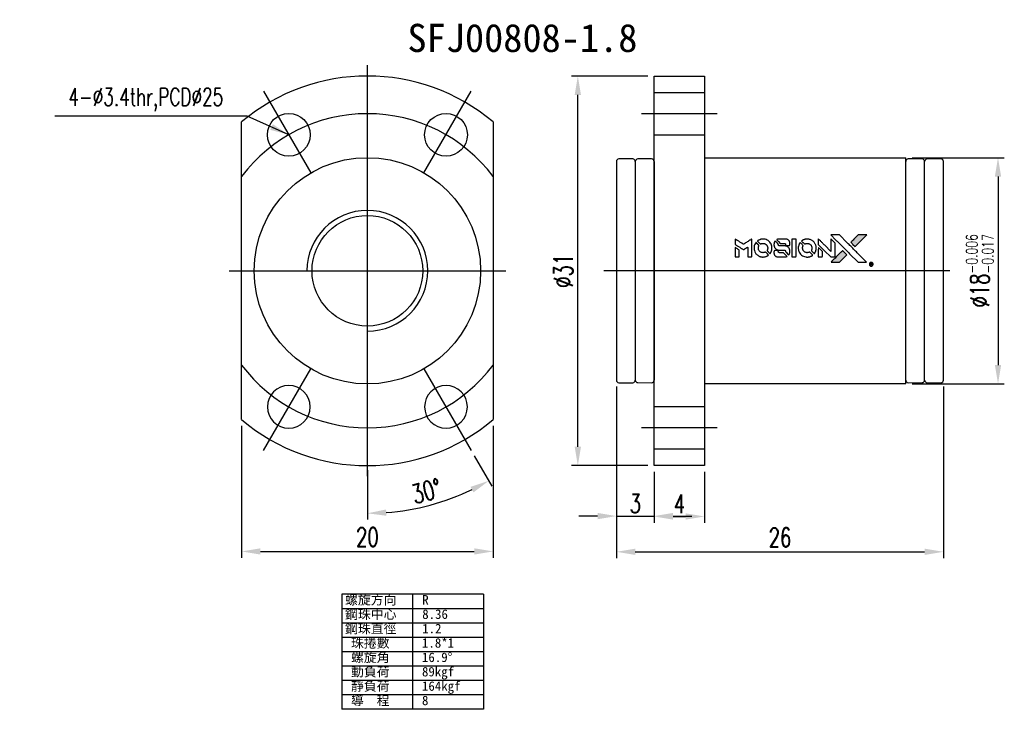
# Model space of a CAD drawing. Header units: millimetres. Extents: x 588 to 1712, y 334 to 691.
import ezdxf
from ezdxf.enums import TextEntityAlignment as Align
from ezdxf.lldxf.tags import DXFTag

# ---------------------------------------------------------------- set-up
doc = ezdxf.new("R2010")
doc.units = ezdxf.units.MM
doc.header["$LTSCALE"] = 1.5
doc.header["$MEASUREMENT"] = 0
for name, color, linetype in [('CL', 1, 'CENTER'), ('DIM', 4, 'Continuous'), ('HID', 2, 'DASHED')]:
    doc.layers.add(name, color=color, linetype=linetype)
doc.styles.add('DIM-7', font='SIMPLEX.shx', dxfattribs={"width": 0.7, "bigfont": 'chineset.shx'})
doc.styles.add('T', font='kaiu.ttf')
tags = doc.linetypes.add('CENTER', pattern=[2, 1.25, -0.25, 0.25, -0.25]).pattern_tags.tags
tags[10:11] = [DXFTag(74, 4), DXFTag(75, 0), DXFTag(340, '0'), DXFTag(46, 0.0), DXFTag(50, 0.0), DXFTag(44, 0.0), DXFTag(45, 0.0)]
tags[8:9] = [DXFTag(74, 4), DXFTag(75, 0), DXFTag(340, '0'), DXFTag(46, 0.0), DXFTag(50, 0.0), DXFTag(44, 0.0), DXFTag(45, 0.0)]
tags[6:7] = [DXFTag(74, 4), DXFTag(75, 0), DXFTag(340, '0'), DXFTag(46, 0.0), DXFTag(50, 0.0), DXFTag(44, 0.0), DXFTag(45, 0.0)]
tags[4:5] = [DXFTag(74, 4), DXFTag(75, 0), DXFTag(340, '0'), DXFTag(46, 0.0), DXFTag(50, 0.0), DXFTag(44, 0.0), DXFTag(45, 0.0)]
tags = doc.linetypes.add('DASHED', pattern=[0.75, 0.5, -0.25]).pattern_tags.tags
tags[6:7] = [DXFTag(74, 4), DXFTag(75, 0), DXFTag(340, '0'), DXFTag(46, 0.0), DXFTag(50, 0.0), DXFTag(44, 0.0), DXFTag(45, 0.0)]
tags[4:5] = [DXFTag(74, 4), DXFTag(75, 0), DXFTag(340, '0'), DXFTag(46, 0.0), DXFTag(50, 0.0), DXFTag(44, 0.0), DXFTag(45, 0.0)]
doc.dimstyles.new('CNS', dxfattribs={"dimscale": 0.4, "dimtxt": 3, "dimasz": 3, "dimexe": 1, "dimexo": 1, "dimgap": 1.5, "dimtad": 1, "dimdsep": 46, "dimtxsty": 'DIM-7', "dimcen": 0.09, "dimclrd": 4, "dimclre": 4, "dimclrt": 4, "dimadec": 0, "dimazin": 2, "dimtfac": 1, "dimtmove": 0, "dimatfit": 3, "dimfxl": 1, "dimtvp": 0.971429, "dimtolj": 1, "dimarcsym": 0})

# ---------------------------------------------------------------- blocks, each defined once
blk = doc.blocks.new('*D50')
at = {"color": 0, "lineweight": -2, "transparency": 16777216}
for p, q in [((1683.798, 352.418), (1683.798, 348.374)), ((1687.798, 352.418), (1687.798, 348.374)), ((1685.298, 348.874), (1686.298, 348.874))]:
    blk.add_line(p, q, dxfattribs=at)
at = {"color": 0, "transparency": 16777216}
for points in [[(1685.298, 349.124), (1685.298, 348.624), (1683.798, 348.874)], [(1686.298, 349.124), (1686.298, 348.624), (1687.798, 348.874)]]:
    blk.add_solid(points, dxfattribs=at)
at = {"layer": 'DEFPOINTS', "color": 0, "transparency": 16777216}
for p in [(1683.798, 352.918), (1687.798, 352.918), (1687.798, 348.874)]:
    blk.add_point(p, dxfattribs=at)
at = {"color": 0, "transparency": 16777216, "insert": (1685.798, 349.874), "char_height": 1.5, "attachment_point": 5, "style": 'DIM-7'}
blk.add_mtext('\\A1;4', dxfattribs=at)
blk = doc.blocks.new('*D48')
at = {"color": 0, "lineweight": -2, "transparency": 16777216}
for p, q in [((1680.798, 359.218), (1680.798, 345.56)), ((1706.798, 359.218), (1706.798, 345.56)), ((1682.298, 346.06), (1705.298, 346.06))]:
    blk.add_line(p, q, dxfattribs=at)
at = {"color": 0, "transparency": 16777216}
for points in [[(1682.298, 346.31), (1682.298, 345.81), (1680.798, 346.06)], [(1705.298, 346.31), (1705.298, 345.81), (1706.798, 346.06)]]:
    blk.add_solid(points, dxfattribs=at)
at = {"layer": 'DEFPOINTS', "color": 0, "transparency": 16777216}
for p in [(1680.798, 359.718), (1706.798, 359.718), (1706.798, 346.06)]:
    blk.add_point(p, dxfattribs=at)
at = {"color": 0, "transparency": 16777216, "insert": (1693.798, 347.21), "char_height": 1.5, "attachment_point": 5, "style": 'DIM-7'}
blk.add_mtext('\\A1;26', dxfattribs=at)
blk = doc.blocks.new('*D51')
at = {"color": 0, "lineweight": -2, "transparency": 16777216}
for p, q in [((1650.998, 356.075), (1650.998, 345.59)), ((1670.998, 356.075), (1670.998, 345.59)), ((1652.498, 346.09), (1669.498, 346.09))]:
    blk.add_line(p, q, dxfattribs=at)
at = {"color": 0, "transparency": 16777216}
for points in [[(1652.498, 346.34), (1652.498, 345.84), (1650.998, 346.09)], [(1669.498, 346.34), (1669.498, 345.84), (1670.998, 346.09)]]:
    blk.add_solid(points, dxfattribs=at)
at = {"layer": 'DEFPOINTS', "color": 0, "transparency": 16777216}
for p in [(1650.998, 356.575), (1670.998, 356.575), (1670.998, 346.09)]:
    blk.add_point(p, dxfattribs=at)
at = {"color": 0, "transparency": 16777216, "insert": (1660.998, 347.24), "char_height": 1.5, "attachment_point": 5, "style": 'DIM-7'}
blk.add_mtext('\\A1;20', dxfattribs=at)
blk = doc.blocks.new('*D52')
at = {"color": 0, "lineweight": -2, "transparency": 16777216}
for p, q in [((1683.298, 383.918), (1677.23, 383.918)), ((1677.73, 354.418), (1677.73, 382.418)), ((1683.298, 352.918), (1677.23, 352.918))]:
    blk.add_line(p, q, dxfattribs=at)
at = {"color": 0, "transparency": 16777216}
for points in [[(1677.48, 382.418), (1677.98, 382.418), (1677.73, 383.918)], [(1677.48, 354.418), (1677.98, 354.418), (1677.73, 352.918)]]:
    blk.add_solid(points, dxfattribs=at)
at = {"layer": 'DEFPOINTS', "color": 0, "transparency": 16777216}
for p in [(1677.73, 383.918), (1683.798, 383.918), (1683.798, 352.918)]:
    blk.add_point(p, dxfattribs=at)
at = {"color": 0, "transparency": 16777216, "insert": (1676.58, 368.418), "char_height": 1.5, "attachment_point": 5, "rotation": 90, "style": 'DIM-7'}
blk.add_mtext('\\A1;%%C31', dxfattribs=at)
blk = doc.blocks.new('*D53')
at = {"color": 0, "lineweight": -2, "transparency": 16777216}
for p, q in [((1669.498, 353.695), (1670.896, 351.274)), ((1660.998, 352.568), (1660.998, 348.622))]:
    blk.add_line(p, q, dxfattribs=at)
blk.add_arc((1660.998, 368.418), 19.296, 274.45515, 295.54485, dxfattribs=at)
at = {"color": 0, "transparency": 16777216}
for points in [[(1669.202, 351.229), (1669.435, 350.787), (1670.646, 351.707)], [(1662.507, 348.93), (1662.487, 349.43), (1660.998, 349.122)]]:
    blk.add_solid(points, dxfattribs=at)
at = {"layer": 'DEFPOINTS', "color": 0, "transparency": 16777216}
for p in [(1660.998, 383.768), (1665.498, 360.623), (1669.248, 354.128), (1660.998, 353.068), (1664.349, 349.415)]:
    blk.add_point(p, dxfattribs=at)
at = {"color": 0, "transparency": 16777216, "insert": (1665.695, 350.89), "char_height": 1.5, "attachment_point": 5, "rotation": 15, "style": 'DIM-7'}
blk.add_mtext('\\A1;30°', dxfattribs=at)
blk = doc.blocks.new('*D54')
at = {"color": 0, "lineweight": -2, "transparency": 16777216}
for p, q in [((1704.298, 377.418), (1711.633, 377.418)), ((1711.133, 375.918), (1711.133, 360.918)), ((1704.298, 359.418), (1711.633, 359.418))]:
    blk.add_line(p, q, dxfattribs=at)
at = {"color": 0, "transparency": 16777216}
for points in [[(1710.883, 375.918), (1711.383, 375.918), (1711.133, 377.418)], [(1710.883, 360.918), (1711.383, 360.918), (1711.133, 359.418)]]:
    blk.add_solid(points, dxfattribs=at)
at = {"layer": 'DEFPOINTS', "color": 0, "transparency": 16777216}
for p in [(1703.798, 377.418), (1703.798, 359.418), (1711.133, 359.418)]:
    blk.add_point(p, dxfattribs=at)
at = {"color": 0, "transparency": 16777216, "insert": (1709.683, 368.418), "char_height": 1.5, "attachment_point": 5, "rotation": 90, "style": 'DIM-7'}
blk.add_mtext('\\A1;%%C18{\\H0.9;\\S-0.006^ -0.017;}', dxfattribs=at)
blk = doc.blocks.new('*D49')
at = {"color": 0, "lineweight": -2, "transparency": 16777216}
for p, q in [((1680.798, 359.218), (1680.798, 348.403)), ((1683.798, 352.418), (1683.798, 348.403)), ((1679.298, 348.903), (1677.798, 348.903)), ((1680.798, 348.903), (1683.798, 348.903)), ((1685.298, 348.903), (1686.798, 348.903))]:
    blk.add_line(p, q, dxfattribs=at)
at = {"color": 0, "transparency": 16777216}
for points in [[(1679.298, 349.153), (1679.298, 348.653), (1680.798, 348.903)], [(1685.298, 349.153), (1685.298, 348.653), (1683.798, 348.903)]]:
    blk.add_solid(points, dxfattribs=at)
at = {"layer": 'DEFPOINTS', "color": 0, "transparency": 16777216}
for p in [(1680.798, 359.718), (1683.798, 352.918), (1683.798, 348.903)]:
    blk.add_point(p, dxfattribs=at)
at = {"color": 0, "transparency": 16777216, "insert": (1682.298, 349.903), "char_height": 1.5, "attachment_point": 5, "style": 'DIM-7'}
blk.add_mtext('\\A1;3', dxfattribs=at)

msp = doc.modelspace()

# ---------------------------------------------------------------- hatches: boundary and pattern name
at = {"linetype": 'Continuous'}
h = msp.add_hatch(color=0, dxfattribs=at)
h.dxf.hatch_style = 1
h.paths.add_polyline_path([(1700.694, 371.274), (1700.356, 371.274), (1700.017, 371.274), (1699.726, 370.981, 0.000288), (1699.614, 370.868, 0.000479), (1699.52, 370.773, 0.000013), (1699.435, 370.687, 0.197177), (1699.435, 370.685, 0.111276), (1699.435, 370.685, 0.001595), (1699.538, 370.581, 0.000506), (1699.602, 370.516), (1699.77, 370.349), (1700.232, 370.812)])
h.paths.add_polyline_path([(1698.814, 369.395), (1699.11, 369.691), (1698.942, 369.859, 0.000476), (1698.878, 369.923, 0.001507), (1698.774, 370.027, 0.225665), (1698.772, 370.027, 0.001111), (1698.631, 369.886, 0.000351), (1698.543, 369.798, 0.000108), (1698.173, 369.426, 0.000692), (1697.986, 369.238, 0.000077), (1697.857, 369.107, 0.197527), (1697.855, 369.103, 0.296174), (1697.856, 369.101, 0.004195), (1698.022, 369.099, 0.000529), (1698.187, 369.099), (1698.518, 369.099)])

# ---------------------------------------------------------------- linework, layer by layer
at = {"color": 0}
for p, q in [((1683.798, 352.918), (1683.798, 383.918)), ((1683.798, 383.918), (1687.798, 383.918)), ((1687.798, 383.918), (1687.798, 380.26)), ((1650.998, 356.575), (1650.998, 380.26)), ((1670.998, 380.26), (1670.998, 356.575)), ((1687.798, 380.26), (1687.798, 356.575)), ((1682.098, 377.318), (1680.998, 377.317)), ((1683.598, 377.317), (1682.498, 377.317)), ((1687.798, 377.418), (1703.798, 377.418)), ((1703.798, 359.418), (1703.798, 377.418)), ((1705.098, 377.317), (1703.998, 377.317)), ((1706.598, 377.317), (1705.498, 377.318)), ((1680.798, 377.117), (1680.798, 359.718)), ((1682.298, 377.118), (1682.298, 359.718)), ((1682.298, 377.117), (1682.298, 359.719)), ((1683.798, 377.117), (1683.798, 359.718)), ((1703.798, 359.718), (1703.798, 377.117)), ((1705.298, 359.718), (1705.298, 377.118)), ((1705.298, 359.719), (1705.298, 377.117)), ((1706.798, 359.718), (1706.798, 377.117)), ((1680.998, 359.518), (1682.098, 359.518)), ((1682.498, 359.519), (1683.598, 359.518)), ((1703.798, 359.418), (1687.798, 359.418)), ((1703.998, 359.518), (1705.098, 359.519)), ((1705.498, 359.518), (1706.598, 359.518)), ((1687.798, 356.575), (1687.798, 352.918)), ((1687.798, 352.918), (1683.798, 352.918))]:
    msp.add_line(p, q, dxfattribs=at)
for points in [[(1698.252, 370.867, -0.000056), (1698.455, 370.665, -0.000021), (1698.739, 370.38, -0.000021), (1699.048, 370.07, -0.000025), (1699.338, 369.78), (1700.017, 369.099), (1700.354, 369.1), (1700.69, 369.1), (1700.236, 369.557, 0.000274), (1700.018, 369.777, 0.000123), (1699.731, 370.065, 0.000121), (1699.427, 370.37, 0.000165), (1699.153, 370.644), (1698.524, 371.274), (1698.185, 371.274), (1697.846, 371.274)], [(1699.726, 370.981, 0.000288), (1699.614, 370.868, 0.000479), (1699.52, 370.773, 0.000013), (1699.435, 370.687, 0.197177), (1699.435, 370.685, 0.197497), (1699.435, 370.684, 0.00004), (1699.484, 370.635, 0.000836), (1699.538, 370.581, 0.000505), (1699.602, 370.516), (1699.77, 370.349), (1700.232, 370.812), (1700.694, 371.274), (1700.356, 371.274), (1700.017, 371.274)], [(1690.227, 370.732), (1690.227, 370.517), (1690.286, 370.481, -0.000297), (1690.322, 370.459, -0.000037), (1690.401, 370.41, -0.000043), (1690.495, 370.353, -0.000036), (1690.595, 370.292, 0.000044), (1690.693, 370.232, 0.000063), (1690.779, 370.179, 0.000035), (1690.853, 370.134, 0.0009), (1690.873, 370.121), (1690.902, 370.104), (1690.94, 370.127, 0.001175), (1690.961, 370.141, 0.000208), (1691.002, 370.166, 0.000225), (1691.05, 370.196, 0.000203), (1691.099, 370.227, -0.000711), (1691.146, 370.256, -0.001119), (1691.187, 370.281, -0.000263), (1691.223, 370.303, -0.04589), (1691.227, 370.305, -0.519312), (1691.23, 370.302, -0.001914), (1691.231, 370.245, -0.003124), (1691.232, 370.15, -0.000285), (1691.232, 369.912), (1691.232, 369.518), (1691.37, 369.518, 0.001727), (1691.468, 369.518, 0.025279), (1691.503, 369.52, 0.073886), (1691.523, 369.525, 0.07426), (1691.541, 369.536, 0.03264), (1691.546, 369.541, 0.01784), (1691.551, 369.547, 0.017712), (1691.555, 369.553, 0.026854), (1691.559, 369.559), (1691.566, 369.573), (1691.567, 370.261), (1691.568, 370.949), (1691.56, 370.944, -0.004595), (1691.555, 370.941, -0.00016), (1691.534, 370.928, -0.000298), (1691.509, 370.912, -0.000208), (1691.481, 370.895, 0.000986), (1691.399, 370.844, 0.00025), (1691.267, 370.761, 0.000268), (1691.125, 370.672, 0.000436), (1691.005, 370.596, -0.002932), (1690.965, 370.572, -0.004718), (1690.931, 370.551, -0.001113), (1690.901, 370.534, -0.227179), (1690.898, 370.534, -0.045982), (1690.894, 370.535, -0.000145), (1690.854, 370.56, -0.000825), (1690.809, 370.588, -0.000517), (1690.756, 370.621, 0.000056), (1690.574, 370.734, 0.000289), (1690.473, 370.796, 0.000481), (1690.398, 370.842, 0.000418), (1690.32, 370.891), (1690.227, 370.948)], [(1690.227, 369.897), (1690.227, 369.518), (1690.365, 369.518, 0.000842), (1690.453, 369.518, 0.010591), (1690.487, 369.519, 0.028995), (1690.505, 369.521, 0.069543), (1690.518, 369.525, 0.051063), (1690.531, 369.532, 0.039932), (1690.542, 369.542, 0.039414), (1690.552, 369.555, 0.045845), (1690.56, 369.567, 0.094811), (1690.563, 369.581, 0.007124), (1690.564, 369.618, 0.004713), (1690.565, 369.681, 0.000534), (1690.565, 369.825), (1690.565, 370.071), (1690.53, 370.093, 0.000828), (1690.429, 370.155, 0.000879), (1690.329, 370.216, 0.000048), (1690.232, 370.275, 0.137596), (1690.229, 370.276, 0.413028), (1690.228, 370.276, 0.000016), (1690.228, 370.165, 0.000623), (1690.227, 370.042, 0.000374)], [(1691.872, 370.651, 0.064158), (1691.784, 370.486, 0.06356), (1691.74, 370.303, 0.064004), (1691.743, 370.116, 0.066747), (1691.794, 369.939, 0.04321), (1691.855, 369.829, 0.044737), (1691.933, 369.732, 0.044901), (1692.027, 369.65, 0.044184), (1692.134, 369.586, 0.026293), (1692.216, 369.552, 0.033344), (1692.294, 369.53, 0.033227), (1692.375, 369.518, 0.025815), (1692.464, 369.515, 0.023119), (1692.55, 369.522, 0.031044), (1692.626, 369.535, 0.031337), (1692.699, 369.558, 0.024258), (1692.776, 369.592, 0.015622), (1692.802, 369.607, 0.008495), (1692.835, 369.626, 0.008415), (1692.865, 369.646, 0.020814), (1692.887, 369.662), (1692.896, 369.67), (1692.794, 369.773, 0.002843), (1692.717, 369.85, 0.033917), (1692.685, 369.878, 0.087906), (1692.661, 369.89, 0.073302), (1692.633, 369.894, 0.022047), (1692.62, 369.893, 0.026465), (1692.607, 369.891, 0.022233), (1692.593, 369.888, 0.009985), (1692.575, 369.882, -0.039011), (1692.509, 369.866, -0.044398), (1692.443, 369.861, -0.045096), (1692.379, 369.867, -0.04265), (1692.316, 369.885, -0.071154), (1692.227, 369.934, -0.068827), (1692.155, 370.006, -0.068713), (1692.104, 370.096, -0.070507), (1692.08, 370.195, -0.028605), (1692.079, 370.238, -0.031418), (1692.082, 370.279, -0.031044), (1692.091, 370.32, -0.02668), (1692.105, 370.361, 0.038913), (1692.112, 370.386, 0.043732), (1692.115, 370.41, 0.047754), (1692.114, 370.433, 0.075756), (1692.109, 370.451, 0.07294), (1692.102, 370.46, 0.003456), (1692.076, 370.489, 0.005023), (1692.042, 370.525, 0.002422), (1691.997, 370.57, 0.000819), (1691.957, 370.61, 0.001349), (1691.923, 370.644, 0.0001), (1691.892, 370.675, 0.205335), (1691.891, 370.675, 0.219821), (1691.89, 370.675, 0.002494), (1691.884, 370.668, 0.007089), (1691.878, 370.66, 0.004494)], [(1692.375, 370.941, 0.024131), (1692.313, 370.932, 0.022344), (1692.252, 370.916, 0.021883), (1692.191, 370.895, 0.020884), (1692.13, 370.868, 0.010669), (1692.096, 370.85, 0.010389), (1692.063, 370.831, 0.010913), (1692.033, 370.812, 0.022227), (1692.01, 370.795), (1692.002, 370.788), (1692.11, 370.682, 0.002452), (1692.152, 370.641, 0.003628), (1692.19, 370.605, 0.001662), (1692.222, 370.575, 0.070159), (1692.23, 370.57, 0.047671), (1692.236, 370.568, 0.018624), (1692.245, 370.566, 0.017921), (1692.255, 370.564, 0.018804), (1692.265, 370.563, 0.018255), (1692.278, 370.563, 0.041312), (1692.289, 370.564, 0.037164), (1692.299, 370.567, 0.012342), (1692.314, 370.572, -0.015101), (1692.35, 370.585, -0.035998), (1692.378, 370.593, -0.033244), (1692.408, 370.596, -0.011249), (1692.451, 370.597, -0.004059), (1692.486, 370.597, -0.019693), (1692.507, 370.595, -0.027943), (1692.523, 370.593, -0.014411), (1692.543, 370.588, -0.033089), (1692.592, 370.571, -0.033887), (1692.637, 370.549, -0.034021), (1692.679, 370.52, -0.033942), (1692.716, 370.486, -0.02816), (1692.75, 370.448, -0.035032), (1692.776, 370.408, -0.035269), (1692.796, 370.365, -0.029196), (1692.812, 370.317, -0.037862), (1692.822, 370.262, -0.043657), (1692.823, 370.208, -0.043064), (1692.815, 370.155, -0.035184), (1692.797, 370.099, 0.033699), (1692.788, 370.073, 0.052815), (1692.785, 370.05, 0.059167), (1692.787, 370.028, 0.058972), (1692.794, 370.008, 0.059208), (1692.803, 369.992, 0.021125), (1692.821, 369.971, 0.008691), (1692.854, 369.938, 0.000851), (1692.934, 369.859, 0.001873), (1692.975, 369.819, 0.013884), (1692.996, 369.8, 0.022355), (1693.008, 369.79, 0.341453), (1693.013, 369.79, 0.073011), (1693.023, 369.802, 0.004587), (1693.048, 369.84, 0.00748), (1693.072, 369.879, 0.016837), (1693.089, 369.909, 0.028606), (1693.122, 369.984, 0.031352), (1693.145, 370.059, 0.031004), (1693.158, 370.138, 0.0268), (1693.162, 370.221, 0.026698), (1693.158, 370.31, 0.03002), (1693.144, 370.394, 0.030357), (1693.12, 370.475, 0.028554), (1693.086, 370.554, 0.062944), (1692.988, 370.701, 0.062206), (1692.856, 370.819, 0.062448), (1692.7, 370.901, 0.064355), (1692.53, 370.941, 0.017377), (1692.496, 370.944, 0.008369), (1692.452, 370.944, 0.008367), (1692.408, 370.944, 0.01757)], [(1693.396, 370.758, 0.023289), (1693.375, 370.724, 0.026845), (1693.357, 370.69, 0.026047), (1693.343, 370.653, 0.019751), (1693.332, 370.611, 0.013249), (1693.327, 370.587, 0.025169), (1693.324, 370.568, 0.016532), (1693.323, 370.544, 0.002937), (1693.323, 370.499, 0.003317), (1693.323, 370.459, 0.011808), (1693.324, 370.433, 0.01777), (1693.326, 370.414, 0.021476), (1693.329, 370.396, 0.04325), (1693.352, 370.32, 0.045753), (1693.388, 370.251, 0.04649), (1693.436, 370.191, 0.047672), (1693.493, 370.141, 0.025315), (1693.518, 370.125, 0.015208), (1693.548, 370.109, 0.01512), (1693.58, 370.094, 0.022488), (1693.609, 370.083, 0.027857), (1693.654, 370.072, 0.034138), (1693.697, 370.066, 0.014286), (1693.763, 370.064, 0.00124), (1693.93, 370.063, -0.00103), (1694.032, 370.063, -0.002552), (1694.107, 370.062, -0.001594), (1694.164, 370.061, -0.047676), (1694.179, 370.06, -0.085307), (1694.204, 370.05, -0.097789), (1694.222, 370.032, -0.085947), (1694.235, 370.007, -0.051339), (1694.241, 369.974, 0.014634), (1694.242, 369.963, 0.015028), (1694.244, 369.952, 0.014927), (1694.246, 369.942, 0.059415), (1694.249, 369.937, 0.070595), (1694.257, 369.925, 0.00028), (1694.376, 369.805, 0.000111), (1694.497, 369.683, 0.200239), (1694.502, 369.681, 0.268906), (1694.505, 369.683, 0.001866), (1694.522, 369.712, 0.007532), (1694.537, 369.741, 0.017818), (1694.548, 369.762, 0.013256), (1694.557, 369.786, 0.011636), (1694.566, 369.812, 0.011528), (1694.574, 369.838, 0.012303), (1694.58, 369.864, 0.0423), (1694.586, 369.904, 0.013657), (1694.587, 369.965, 0.013857), (1694.585, 370.026, 0.037428), (1694.579, 370.069, 0.014927), (1694.572, 370.098, 0.0122), (1694.563, 370.128, 0.012518), (1694.552, 370.156, 0.023062), (1694.543, 370.178, 0.065961), (1694.488, 370.258, 0.06055), (1694.413, 370.325, 0.059676), (1694.324, 370.372, 0.060497), (1694.226, 370.396, 0.025683), (1694.205, 370.397, 0.001528), (1694.141, 370.398, 0.002124), (1694.061, 370.399, 0.001173), (1693.964, 370.399, -0.000809), (1693.792, 370.4, -0.017164), (1693.742, 370.401, -0.063931), (1693.715, 370.407, -0.108429), (1693.696, 370.419, -0.052941), (1693.685, 370.432, -0.063675), (1693.677, 370.446, -0.050562), (1693.673, 370.464, -0.020337), (1693.67, 370.489, 0.009897), (1693.669, 370.505, 0.016482), (1693.667, 370.518, 0.019019), (1693.665, 370.528, 0.06043), (1693.663, 370.534, 0.076267), (1693.652, 370.549, 0.00054), (1693.54, 370.66, 0.000307), (1693.425, 370.773, 0.142594), (1693.416, 370.778, 0.232419), (1693.413, 370.777, 0.022995), (1693.408, 370.773, 0.024627), (1693.403, 370.766, 0.015407)], [(1693.708, 370.943, 0.018538), (1693.687, 370.94, 0.010695), (1693.661, 370.935, 0.01068), (1693.636, 370.929, 0.017678), (1693.615, 370.923, 0.013849), (1693.591, 370.914, 0.011814), (1693.566, 370.904, 0.004513), (1693.543, 370.893, 0.290035), (1693.54, 370.889, 0.196418), (1693.541, 370.887, 0.000124), (1693.582, 370.846, 0.001477), (1693.628, 370.799, 0.000898), (1693.683, 370.745), (1693.825, 370.602), (1694.003, 370.601, -0.001471), (1694.137, 370.6, -0.028714), (1694.179, 370.598, -0.097073), (1694.202, 370.59, -0.084199), (1694.222, 370.574, -0.042698), (1694.231, 370.561, -0.053912), (1694.238, 370.548, -0.051004), (1694.241, 370.533, -0.032967), (1694.242, 370.515, 0.00807), (1694.242, 370.506, 0.003023), (1694.243, 370.493, 0.002994), (1694.244, 370.479, 0.003629), (1694.244, 370.466), (1694.247, 370.436), (1694.383, 370.436, 0.001618), (1694.448, 370.436, 0.005206), (1694.491, 370.437, 0.00535), (1694.521, 370.438, 0.060675), (1694.533, 370.44, 0.048484), (1694.539, 370.443, 0.02389), (1694.547, 370.447, 0.022812), (1694.555, 370.453, 0.02462), (1694.562, 370.459, 0.061781), (1694.576, 370.476, 0.080179), (1694.584, 370.495, 0.048561), (1694.587, 370.521, 0.010021), (1694.588, 370.569, 0.016602), (1694.586, 370.632, 0.031409), (1694.579, 370.683, 0.036474), (1694.567, 370.727, 0.03439), (1694.549, 370.77, 0.065928), (1694.502, 370.837, 0.069066), (1694.44, 370.889, 0.065697), (1694.363, 370.924, 0.051559), (1694.273, 370.941, 0.020904), (1694.225, 370.944, 0.000451), (1693.99, 370.944, 0.000419), (1693.753, 370.945, 0.022759)], [(1694.752, 370.232), (1694.753, 369.519), (1694.893, 369.519), (1695.033, 369.519), (1695.049, 369.528, 0.071429), (1695.063, 369.538, 0.054799), (1695.075, 369.552, 0.053585), (1695.084, 369.569, 0.060698), (1695.088, 369.586, 0.033975), (1695.09, 369.616, 0.000112), (1695.09, 369.978, 0.000726), (1695.09, 370.333, 0.001084), (1695.088, 370.643), (1695.086, 370.945), (1694.919, 370.945), (1694.751, 370.945)], [(1695.389, 370.65, 0.018008), (1695.369, 370.619, 0.009842), (1695.346, 370.58, 0.009807), (1695.325, 370.54, 0.015716), (1695.308, 370.504, 0.048467), (1695.268, 370.377, 0.045841), (1695.252, 370.241, 0.046006), (1695.262, 370.106, 0.049638), (1695.295, 369.978, 0.064819), (1695.383, 369.812, 0.06695), (1695.51, 369.675, 0.066691), (1695.669, 369.577, 0.063505), (1695.851, 369.522, 0.03135), (1695.898, 369.517, 0.010439), (1695.966, 369.516, 0.010391), (1696.034, 369.517, 0.032408), (1696.08, 369.522, 0.015696), (1696.134, 369.533, 0.018095), (1696.184, 369.547, 0.018551), (1696.233, 369.565, 0.018352), (1696.28, 369.585, 0.015568), (1696.311, 369.602, 0.009832), (1696.346, 369.623, 0.009795), (1696.379, 369.644, 0.023727), (1696.402, 369.662), (1696.411, 369.669), (1696.309, 369.773, 0.001528), (1696.251, 369.832, 0.010022), (1696.221, 369.86, 0.019586), (1696.202, 369.877, 0.061865), (1696.187, 369.886, 0.055054), (1696.165, 369.893, 0.061607), (1696.143, 369.894, 0.048725), (1696.117, 369.891, 0.020221), (1696.083, 369.881, -0.017722), (1696.047, 369.87, -0.02685), (1696.015, 369.864, -0.02759), (1695.982, 369.861, -0.020233), (1695.946, 369.861, -0.04793), (1695.878, 369.871, -0.048386), (1695.813, 369.894, -0.047866), (1695.753, 369.929, -0.044964), (1695.699, 369.976, -0.04333), (1695.654, 370.032, -0.050921), (1695.622, 370.092, -0.051473), (1695.603, 370.157, -0.0459), (1695.596, 370.226, -0.019014), (1695.597, 370.26, -0.024114), (1695.601, 370.291, -0.025081), (1695.608, 370.32, -0.023892), (1695.618, 370.349, 0.008624), (1695.626, 370.372, 0.026486), (1695.631, 370.388, 0.035074), (1695.633, 370.402, 0.02756), (1695.633, 370.417, 0.087163), (1695.628, 370.441, 0.073291), (1695.616, 370.463, 0.028074), (1695.588, 370.495, 0.002594), (1695.513, 370.57), (1695.407, 370.676)], [(1695.889, 370.941, 0.023681), (1695.83, 370.932, 0.022402), (1695.771, 370.917, 0.021929), (1695.712, 370.897, 0.020503), (1695.654, 370.871, 0.013745), (1695.621, 370.854, 0.009767), (1695.584, 370.832, 0.009658), (1695.551, 370.811, 0.027804), (1695.53, 370.795), (1695.522, 370.788), (1695.626, 370.683, 0.002053), (1695.677, 370.633, 0.006738), (1695.711, 370.601, 0.007826), (1695.735, 370.579, 0.063909), (1695.747, 370.571, 0.061532), (1695.766, 370.564, 0.068674), (1695.785, 370.562, 0.052072), (1695.808, 370.566, 0.019648), (1695.839, 370.576, -0.018366), (1695.876, 370.588, -0.0288), (1695.91, 370.595, -0.029061), (1695.943, 370.598, -0.019155), (1695.982, 370.598, -0.053809), (1696.066, 370.586, -0.058833), (1696.142, 370.556, -0.058566), (1696.21, 370.509, -0.052525), (1696.268, 370.446, -0.044733), (1696.301, 370.392, -0.040573), (1696.324, 370.332, -0.041123), (1696.338, 370.27, -0.04951), (1696.34, 370.21, -0.017369), (1696.337, 370.182, -0.024255), (1696.333, 370.157, -0.023787), (1696.326, 370.132, -0.015798), (1696.315, 370.105, 0.010631), (1696.309, 370.088, 0.033653), (1696.305, 370.076, 0.037806), (1696.304, 370.064, 0.016307), (1696.303, 370.048, 0.068179), (1696.307, 370.018, 0.095747), (1696.32, 369.994, 0.033418), (1696.348, 369.961, 0.002133), (1696.439, 369.873, 0.001452), (1696.49, 369.823, 0.012393), (1696.513, 369.802, 0.020479), (1696.527, 369.791, 0.344362), (1696.533, 369.791, 0.074287), (1696.544, 369.803, 0.005454), (1696.569, 369.842, 0.008391), (1696.593, 369.882, 0.017097), (1696.611, 369.915, 0.027375), (1696.64, 369.983, 0.02835), (1696.66, 370.052, 0.027723), (1696.674, 370.125, 0.023913), (1696.68, 370.203, 0.027047), (1696.677, 370.296, 0.031685), (1696.665, 370.384, 0.032425), (1696.641, 370.467, 0.031013), (1696.607, 370.548, 0.037914), (1696.55, 370.644, 0.040153), (1696.48, 370.729, 0.039834), (1696.397, 370.801, 0.036173), (1696.301, 370.862, 0.040752), (1696.207, 370.904, 0.035885), (1696.103, 370.931, 0.035491), (1695.995, 370.944, 0.037615)], [(1696.847, 370.735), (1696.847, 370.519), (1697.348, 370.018), (1697.85, 369.518), (1697.989, 369.519, 0.0008), (1698.079, 369.519, 0.010795), (1698.112, 369.52, 0.030495), (1698.13, 369.522, 0.080372), (1698.142, 369.527, 0.03816), (1698.154, 369.534, 0.041799), (1698.165, 369.544, 0.042486), (1698.173, 369.554, 0.042078), (1698.18, 369.566, 0.099276), (1698.183, 369.583, 0.003302), (1698.185, 369.653, 0.002586), (1698.185, 369.774, 0.000204), (1698.185, 370.098), (1698.184, 370.617), (1698.017, 370.784), (1697.85, 370.95), (1697.848, 370.451), (1697.846, 369.953), (1697.356, 370.446, 0.000253), (1697.167, 370.635, 0.000412), (1697.007, 370.796, 0.000041), (1696.863, 370.94, 0.041338), (1696.856, 370.945), (1696.847, 370.952)], [(1696.847, 369.895), (1696.847, 369.518), (1696.988, 369.519), (1697.128, 369.519), (1697.145, 369.53, 0.03146), (1697.152, 369.535, 0.026444), (1697.159, 369.541, 0.026444), (1697.166, 369.548, 0.031457), (1697.171, 369.556), (1697.181, 369.572), (1697.182, 369.759), (1697.183, 369.946), (1697.018, 370.11, 0.000745), (1696.954, 370.172, 0.001228), (1696.9, 370.225, 0.000087), (1696.851, 370.272, 0.195134), (1696.849, 370.273, 0.412117), (1696.848, 370.272, 0.000048), (1696.848, 370.162, 0.00109), (1696.847, 370.04, 0.000653)], [(1693.377, 370.02, 0.065483), (1693.361, 370.012, 0.053271), (1693.346, 370, 0.052018), (1693.334, 369.984, 0.0556), (1693.325, 369.966, 0.036839), (1693.322, 369.954, 0.026922), (1693.32, 369.941, 0.016905), (1693.32, 369.923, 0.004317), (1693.319, 369.894, 0.016369), (1693.322, 369.832, 0.029936), (1693.328, 369.782, 0.03418), (1693.34, 369.739, 0.031327), (1693.358, 369.695, 0.046935), (1693.39, 369.642, 0.054053), (1693.43, 369.599, 0.053701), (1693.478, 369.565, 0.045364), (1693.536, 369.54, 0.032479), (1693.587, 369.527, 0.03386), (1693.639, 369.521, 0.013578), (1693.72, 369.518, 0.001155), (1693.928, 369.519, 0.000413), (1694.107, 369.52, 0.005008), (1694.176, 369.521, 0.013199), (1694.215, 369.523, 0.033956), (1694.243, 369.527, 0.013909), (1694.271, 369.534, 0.010864), (1694.302, 369.543, 0.010938), (1694.331, 369.553, 0.028702), (1694.35, 369.562), (1694.365, 369.569), (1694.221, 369.715), (1694.078, 369.861), (1693.91, 369.861, -0.001504), (1693.838, 369.861, -0.00328), (1693.783, 369.861, -0.001901), (1693.74, 369.862, -0.061333), (1693.729, 369.864, -0.063621), (1693.715, 369.87, -0.048633), (1693.701, 369.88, -0.046769), (1693.688, 369.893, -0.047961), (1693.679, 369.908, -0.02678), (1693.673, 369.921, -0.050957), (1693.67, 369.932, -0.029398), (1693.669, 369.946, -0.00401), (1693.667, 369.977), (1693.666, 370.027), (1693.531, 370.027, 0.001061), (1693.45, 370.026, 0.009147), (1693.414, 370.026, 0.020721), (1693.393, 370.024, 0.051619)], [(1698.543, 369.798, 0.000108), (1698.173, 369.426, 0.000692), (1697.986, 369.238, 0.000077), (1697.857, 369.107, 0.197527), (1697.855, 369.103, 0.410182), (1697.857, 369.1, 0.000493), (1697.926, 369.1, 0.002424), (1698.022, 369.099, 0.000529), (1698.187, 369.099), (1698.518, 369.099), (1698.814, 369.395), (1699.11, 369.691), (1698.942, 369.859, 0.000476), (1698.878, 369.923, 0.000789), (1698.823, 369.977, 0.000035), (1698.774, 370.026, 0.19758), (1698.773, 370.027, 0.198396), (1698.772, 370.026, 0.000019), (1698.705, 369.96, 0.000582), (1698.631, 369.886, 0.000351)], [(1701.016, 369.087, 0.082374), (1700.972, 369.067, 0.083404), (1700.938, 369.034, 0.082663), (1700.916, 368.992, 0.07897), (1700.908, 368.944, 0.084941), (1700.917, 368.89, 0.08953), (1700.943, 368.844, 0.090743), (1700.984, 368.81, 0.090193), (1701.034, 368.793, 0.10067), (1701.091, 368.795, 0.099454), (1701.143, 368.82, 0.097736), (1701.181, 368.863, 0.09365), (1701.201, 368.918, 0.07584), (1701.202, 368.96, 0.068415), (1701.19, 369.003, 0.068328), (1701.167, 369.04, 0.075277), (1701.136, 369.069, 0.059367), (1701.109, 369.082, 0.048986), (1701.078, 369.09, 0.048519), (1701.046, 369.092, 0.055347)], [(1700.995, 368.941), (1700.995, 368.856), (1701.005, 368.856), (1701.015, 368.856), (1701.016, 368.892), (1701.017, 368.927), (1701.037, 368.928), (1701.058, 368.929), (1701.072, 368.907, -0.003356), (1701.079, 368.897, -0.002757), (1701.085, 368.887, -0.002784), (1701.091, 368.877, -0.007382), (1701.095, 368.87, 0.019487), (1701.1, 368.862, 0.098302), (1701.103, 368.858, 0.116932), (1701.108, 368.856, 0.032798), (1701.116, 368.856), (1701.129, 368.856), (1701.119, 368.872, 0.005748), (1701.115, 368.879, 0.002522), (1701.109, 368.889, 0.002495), (1701.102, 368.9, 0.00334), (1701.096, 368.909), (1701.082, 368.931), (1701.093, 368.937, 0.066516), (1701.105, 368.945, 0.085926), (1701.112, 368.955, 0.082934), (1701.116, 368.967, 0.05747), (1701.117, 368.981, 0.023576), (1701.116, 368.99, 0.043538), (1701.114, 368.997, 0.050891), (1701.112, 369.003, 0.049897), (1701.108, 369.008, 0.067884), (1701.097, 369.017, 0.077412), (1701.084, 369.022, 0.049266), (1701.066, 369.025, 0.012208), (1701.037, 369.026), (1700.995, 369.026)], [(1701.086, 368.999, -0.120545), (1701.092, 368.991, -0.09136), (1701.095, 368.98, -0.087576), (1701.094, 368.968, -0.098026), (1701.088, 368.959, -0.079907), (1701.083, 368.954, -0.087697), (1701.078, 368.952, -0.041371), (1701.068, 368.95, -0.005557), (1701.048, 368.95), (1701.015, 368.948), (1701.015, 368.977), (1701.015, 369.006), (1701.046, 369.006, -0.007471), (1701.063, 369.005, -0.035301), (1701.073, 369.004, -0.060486), (1701.08, 369.002, -0.063546)]]:
    msp.add_lwpolyline(points, format="xyb", close=True, dxfattribs=at)
for centre, radius in [((1654.748, 379.243), 1.7), ((1667.248, 379.243), 1.7), ((1660.998, 368.418), 4.4)]:
    msp.add_circle(centre, radius, dxfattribs=at)
at = {"color": 0, "ltscale": 0.56}
msp.add_circle((1660.998, 368.418), 9, dxfattribs=at)
at = {"color": 0, "extrusion": (0, 0, -1)}
msp.add_circle((-1654.748, 357.592), 1.7, dxfattribs=at)
at = {"color": 0, "ltscale": 0.56, "extrusion": (0, 0, -1)}
msp.add_circle((-1667.248, 357.592), 1.7, dxfattribs=at)
at = {"color": 0}
for centre, radius, start, end in [((1660.998, 368.418), 15.5, 49.82222, 130.17778), ((1680.998, 377.117), 0.2, 90.00923, 180), ((1682.098, 377.118), 0.2, 0, 90.02), ((1682.498, 377.117), 0.2, 90.02, 180), ((1683.598, 377.117), 0.2, 0, 90.02), ((1703.998, 377.117), 0.2, 89.98, 180), ((1705.098, 377.117), 0.2, 0, 89.98), ((1705.498, 377.118), 0.2, 89.98, 180), ((1706.598, 377.117), 0.2, 0, 89.98), ((1660.998, 368.418), 4.805, 270, 180), ((1680.998, 359.718), 0.2, 180, 269.98), ((1682.098, 359.718), 0.2, 269.98, 0), ((1682.498, 359.719), 0.2, 180, 269.98), ((1683.598, 359.718), 0.2, 269.98, 0), ((1703.998, 359.718), 0.2, 180, 270.02), ((1705.098, 359.719), 0.2, 270.02, 0), ((1705.498, 359.718), 0.2, 180, 270.02), ((1706.598, 359.718), 0.2, 270.00923, 0), ((1660.998, 368.418), 15.5, 229.82222, 310.17778)]:
    msp.add_arc(centre, radius, start, end, dxfattribs=at)
at = {"layer": 'CL', "color": 0}
for p, q in [((1660.998, 352.068), (1660.998, 384.768)), ((1652.748, 382.707), (1656.498, 376.212)), ((1665.498, 376.212), (1669.248, 382.707)), ((1688.798, 380.918), (1682.798, 380.918)), ((1649.998, 368.418), (1671.998, 368.418)), ((1707.298, 368.418), (1679.798, 368.418)), ((1652.748, 354.128), (1656.498, 360.623)), ((1665.498, 360.623), (1669.248, 354.128)), ((1688.798, 355.918), (1682.798, 355.918))]:
    msp.add_line(p, q, dxfattribs=at)
for start, end in [(36.8699, 143.1301), (216.8699, 323.1301)]:
    msp.add_arc((1660.998, 368.418), 12.5, start, end, dxfattribs=at)
at = {"layer": 'DIM', "color": 0}
for p, q in [((1670.241, 342.679), (1658.954, 342.679)), ((1658.954, 342.679), (1658.954, 333.528)), ((1664.597, 342.679), (1664.597, 333.528)), ((1670.241, 342.679), (1670.241, 333.528)), ((1670.241, 341.535), (1658.954, 341.535)), ((1670.241, 340.391), (1658.954, 340.391)), ((1670.241, 339.247), (1658.954, 339.247)), ((1670.241, 338.103), (1658.954, 338.103)), ((1670.241, 336.96), (1658.954, 336.96)), ((1670.241, 335.816), (1658.954, 335.816)), ((1670.241, 334.672), (1658.954, 334.672)), ((1670.241, 333.528), (1658.954, 333.528))]:
    msp.add_line(p, q, dxfattribs=at)
at = {"layer": 'HID', "color": 0}
for p, q in [((1683.798, 382.618), (1687.798, 382.618)), ((1687.798, 379.218), (1683.798, 379.218)), ((1683.798, 357.618), (1687.798, 357.618)), ((1687.798, 354.218), (1683.798, 354.218))]:
    msp.add_line(p, q, dxfattribs=at)

# ---------------------------------------------------------------- texts
at = {"color": 0, "style": 'T'}
msp.add_text('SFJ00808-1.8', height=2.24, dxfattribs=at).set_placement((1673.325, 386.949), align=Align.MIDDLE)
at = {"color": 0, "insert": (1649.54, 381.13), "char_height": 1.4, "attachment_point": 9, "style": 'DIM-7'}
msp.add_mtext('{\\H1x;4-%%C3.4thr,PCD%%C25}', dxfattribs=at)
at = {"layer": 'DIM', "color": 0, "style": 'T'}
for s, p in [('螺旋方向', (1659.219, 341.867)), ('R', (1665.359, 341.867)), ('鋼珠中心', (1659.219, 340.723)), ('8.36', (1665.359, 340.723)), ('鋼珠直徑', (1659.219, 339.579)), ('1.2', (1665.359, 339.579)), ('珠捲數', (1659.695, 338.435)), ('1.8*1', (1665.339, 338.435)), ('螺旋角', (1659.695, 337.292)), ('16.9%%D', (1665.339, 337.292)), ('動負荷', (1659.695, 336.148)), ('89kgf', (1665.339, 336.148)), ('靜負荷', (1659.695, 335.004)), ('164kgf', (1665.339, 335.004)), ('導  程', (1659.695, 333.86)), ('8', (1665.339, 333.86))]:
    msp.add_text(s, height=0.75, dxfattribs=at).set_placement(p)

# ---------------------------------------------------------------- dimensions: what is measured, and where the dimension line sits
at = {"color": 0}
dim = msp.add_angular_dim_2l(base=(1664.349, 349.415), line1=((1660.998, 353.068), (1660.998, 383.768)), line2=((1665.498, 360.623), (1669.248, 354.128)), dimstyle='CNS', override={"dimscale": 0.5, "dimgap": 0.8, "dimtad": 1, "dimclrd": 0, "dimclre": 0, "dimclrt": 0, "dimadec": 2, "dimazin": 2, "dimtm": 1e-09, "dimtfac": 0.6, "dimtmove": 1, "dimatfit": 0}, dxfattribs=at)
dim.commit()
dim.dimension.update_dxf_attribs({"geometry": '*D53', "text_midpoint": (1665.695, 350.89)})
for base, p1, p2, override, picture, middle in [((1677.73, 383.918), (1683.798, 352.918), (1683.798, 383.918), {"dimscale": 0.5, "dimgap": 0.8, "dimtad": 1, "dimclrd": 0, "dimclre": 0, "dimclrt": 0, "dimadec": 2, "dimazin": 2, "dimtm": 1e-09, "dimtfac": 0.6, "dimtmove": 1, "dimatfit": 0}, '*D52', (1676.58, 368.418)), ((1711.133, 359.418), (1703.798, 377.418), (1703.798, 359.418), {"dimscale": 0.5, "dimgap": 0.8, "dimclrd": 0, "dimclre": 0, "dimclrt": 0, "dimadec": 2, "dimtol": 1, "dimtp": -0.006, "dimtm": 0.017, "dimtfac": 0.6, "dimtdec": 3, "dimtmove": 1, "dimatfit": 0}, '*D54', (1709.683, 368.418))]:
    dim = msp.add_linear_dim(base=base, p1=p1, p2=p2, angle=90, text='%%C<>', dimstyle='CNS', override=override, dxfattribs=at)
    dim.commit()
    dim.dimension.update_dxf_attribs({"geometry": picture, "text_midpoint": middle})
for base, p1, p2, override, picture, middle in [((1683.798, 348.903), (1680.798, 359.718), (1683.798, 352.918), {"dimscale": 0.5, "dimgap": 0.5, "dimtad": 1, "dimclrd": 0, "dimclre": 0, "dimclrt": 0, "dimadec": 2, "dimazin": 2, "dimtmove": 1}, '*D49', (1682.298, 349.903)), ((1670.998, 346.09), (1650.998, 356.575), (1670.998, 356.575), {"dimscale": 0.5, "dimgap": 0.8, "dimclrd": 0, "dimclre": 0, "dimclrt": 0, "dimadec": 2, "dimtm": 1e-09, "dimtfac": 0.6, "dimtmove": 1, "dimatfit": 0}, '*D51', (1660.998, 347.24))]:
    dim = msp.add_linear_dim(base=base, p1=p1, p2=p2, dimstyle='CNS', override=override, dxfattribs=at)
    dim.commit()
    dim.dimension.update_dxf_attribs({"geometry": picture, "text_midpoint": middle})
for base, p1, p2, override, picture, middle in [((1706.798, 346.06), (1680.798, 359.718), (1706.798, 359.718), {"dimscale": 0.5, "dimgap": 0.8, "dimtad": 1, "dimclrd": 0, "dimclre": 0, "dimclrt": 0, "dimadec": 2, "dimazin": 2, "dimtm": 1e-09, "dimtfac": 0.6, "dimtmove": 1, "dimatfit": 0}, '*D48', (1693.798, 347.21)), ((1687.798, 348.874), (1683.798, 352.918), (1687.798, 352.918), {"dimscale": 0.5, "dimgap": 0.5, "dimtad": 1, "dimclrd": 0, "dimclre": 0, "dimclrt": 0, "dimadec": 2, "dimazin": 2, "dimtmove": 1}, '*D50', (1685.798, 349.874))]:
    dim = msp.add_linear_dim(base=base, p1=p1, p2=p2, angle=180, dimstyle='CNS', override=override, dxfattribs=at)
    dim.commit()
    dim.dimension.update_dxf_attribs({"geometry": picture, "text_midpoint": middle})

# ---------------------------------------------------------------- leaders
at = {"color": 0, "annotation_type": 0, "has_hookline": 1, "hookline_direction": 1, "text_width": 13.393}
msp.add_leader([(1654.748, 379.243), (1651.44, 380.73), (1649.94, 380.73)], dimstyle='CNS', override={"dimscale": 0.5, "dimgap": 0.8, "dimtad": 1, "dimclrd": 0, "dimclre": 4, "dimadec": 2, "dimazin": 2, "dimtm": 1e-09, "dimtfac": 0.6, "dimtmove": 1, "dimatfit": 0}, dxfattribs=at)

doc.saveas('drawing.dxf')
